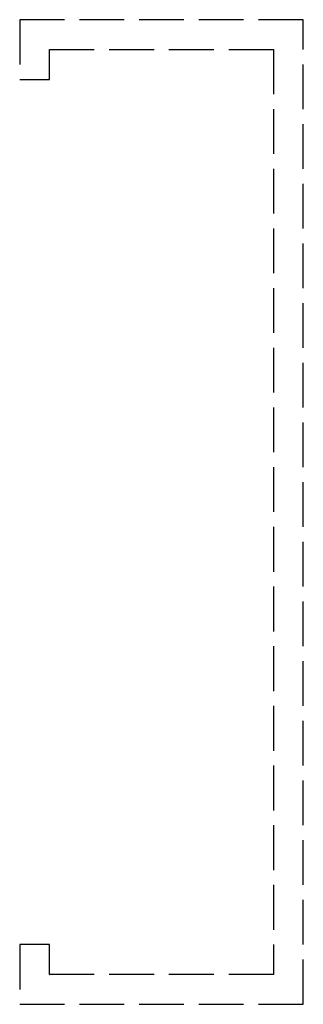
# Model space of a CAD drawing. Header units: millimetres. Extents: x 0 to 9.5, y -33 to 0.
import ezdxf

# ---------------------------------------------------------------- set-up
doc = ezdxf.new("R2010")
doc.units = ezdxf.units.MM
doc.header["$LTSCALE"] = 10
doc.linetypes.add('ALLCAD_Strich', pattern=[0.2, 0.15, -0.05])
doc.layers.add('BESCH_KONT_sich_schn_seit_2d', color=160, linetype='Continuous')

msp = doc.modelspace()

# ---------------------------------------------------------------- linework, layer by layer
at = {"layer": 'BESCH_KONT_sich_schn_seit_2d', "linetype": 'ALLCAD_Strich', "extrusion": (-1.09476e-47, 1, -2.22045e-16)}
for p, q in [((9.5, 0), (0, 0)), ((0, 0), (0, -2)), ((9.5, -33), (9.5, 0)), ((1, -2), (1, -1)), ((1, -1), (8.5, -1)), ((8.5, -1), (8.5, -32)), ((0, -2), (1, -2)), ((1, -31), (0, -31)), ((0, -31), (0, -33)), ((1, -32), (1, -31)), ((1, -31.995), (1.003, -31.995)), ((1, -32), (1, -31.995)), ((1.003, -32), (1, -32)), ((1.002, -31.995), (1.002, -32)), ((1.002, -32), (1.002, -31.995)), ((1.002, -32), (1.002, -31.995)), ((1.005, -31.995), (1.003, -31.995)), ((1.003, -32), (1.003, -31.995)), ((1.003, -32), (1.003, -31.995)), ((1.003, -32), (1.003, -31.995)), ((1.003, -32), (1.003, -31.995)), ((1.003, -32), (1.005, -32)), ((1.004, -32), (1.004, -31.995)), ((1.005, -31.995), (1.008, -31.995)), ((1.005, -32), (1.005, -31.995)), ((1.005, -32), (1.005, -31.995)), ((8.5, -32), (1.005, -32)), ((1.007, -32), (1.007, -31.995)), ((1.008, -32), (1.008, -31.995)), ((1.008, -32), (1.008, -31.995)), ((0, -33), (9.5, -33))]:
    msp.add_line(p, q, dxfattribs=at)

doc.saveas('drawing.dxf')
